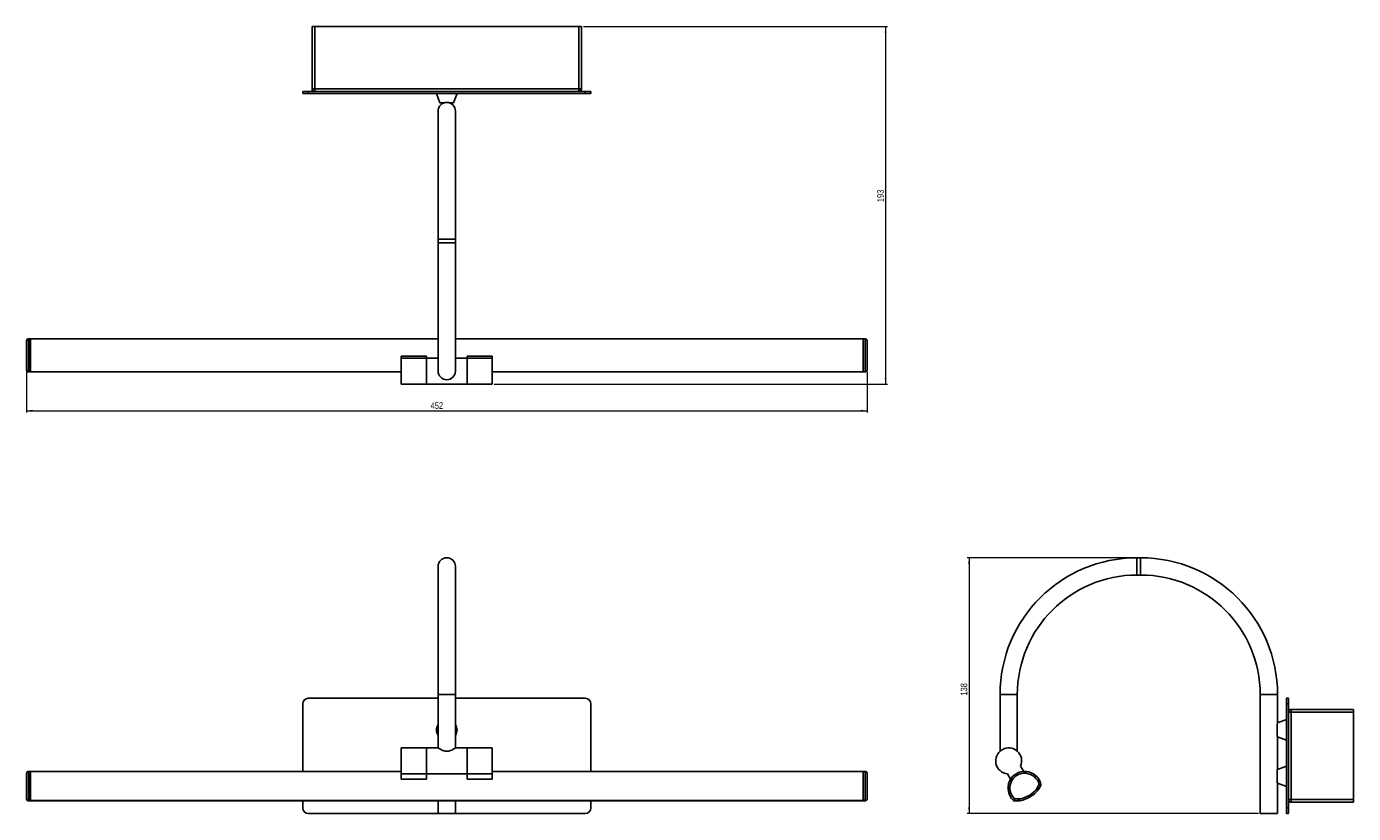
# Model space of a CAD drawing. Header units: millimetres. Extents: x 510 to 1224, y 303 to 726.
import ezdxf

# ---------------------------------------------------------------- set-up
doc = ezdxf.new("R2010")
doc.units = ezdxf.units.MM
doc.styles.add('SLDTEXTSTYLE0', font='TXT', dxfattribs={"width": 0.75})
doc.dimstyles.new('SLDDIMSTYLE0', dxfattribs={"dimtxt": 3.5, "dimasz": 3.302, "dimexe": 0, "dimexo": 0.0625, "dimgap": 0.875, "dimtad": 1, "dimdec": 0, "dimrnd": 1e-09, "dimzin": 12, "dimdsep": 46, "dimtxsty": 'SLDTEXTSTYLE0', "dimsah": 1, "dimcen": 0.09, "dimadec": 0, "dimazin": 3, "dimtfac": 1, "dimtdec": 0, "dimtofl": 0, "dimtmove": 0, "dimatfit": 3, "dimfxl": 0, "dimfrac": 2, "dimtolj": 1, "dimtzin": 12, "dimarcsym": 0})

# ---------------------------------------------------------------- blocks, each defined once
blk = doc.blocks.new('_D')
at = {"color": 7, "linetype": 'Continuous', "lineweight": 0}
for p, q in [((809.68, 726.13), (973.28, 726.13)), ((972.28, 726.13), (972.28, 533.63)), ((761.68, 533.63), (973.28, 533.63))]:
    blk.add_line(p, q, dxfattribs=at)
at = {"color": 7, "linetype": 'Continuous', "lineweight": 18}
for points in [[(972.28, 726.13), (971.78, 722.83), (972.79, 722.83)], [(972.28, 533.63), (972.79, 536.93), (971.78, 536.93)]]:
    blk.add_solid(points, dxfattribs=at)
at = {"color": 7, "linetype": 'Continuous', "lineweight": 18, "insert": (967.77, 631.62), "char_height": 3.5, "attachment_point": 1, "rotation": 90, "style": 'SLDTEXTSTYLE0'}
blk.add_mtext('193', dxfattribs=at)
blk = doc.blocks.new('_D_1')
at = {"color": 7, "linetype": 'Continuous', "lineweight": 0}
for p, q in [((510.08, 540.26), (510.08, 518.32)), ((962.28, 540.26), (962.28, 518.32)), ((510.08, 519.32), (962.28, 519.32))]:
    blk.add_line(p, q, dxfattribs=at)
at = {"color": 7, "linetype": 'Continuous', "lineweight": 18}
for points in [[(510.08, 519.32), (513.39, 518.81), (513.39, 519.83)], [(962.28, 519.32), (958.98, 519.83), (958.98, 518.81)]]:
    blk.add_solid(points, dxfattribs=at)
at = {"color": 7, "linetype": 'Continuous', "lineweight": 18, "insert": (727.48, 523.83), "char_height": 3.5, "attachment_point": 1, "style": 'SLDTEXTSTYLE0'}
blk.add_mtext('452', dxfattribs=at)
blk = doc.blocks.new('_D_2')
at = {"color": 7, "linetype": 'Continuous', "lineweight": 0}
for p, q in [((1108.48, 440.17), (1016.17, 440.17)), ((1017.17, 440.17), (1017.17, 302.52)), ((1172.83, 302.52), (1016.17, 302.52))]:
    blk.add_line(p, q, dxfattribs=at)
at = {"color": 7, "linetype": 'Continuous', "lineweight": 18}
for points in [[(1017.17, 440.17), (1016.67, 436.87), (1017.68, 436.87)], [(1017.17, 302.52), (1017.68, 305.82), (1016.67, 305.82)]]:
    blk.add_solid(points, dxfattribs=at)
at = {"color": 7, "linetype": 'Continuous', "lineweight": 18, "insert": (1012.66, 365.98), "char_height": 3.5, "attachment_point": 1, "rotation": 90, "style": 'SLDTEXTSTYLE0'}
blk.add_mtext('138', dxfattribs=at)

msp = doc.modelspace()

# ---------------------------------------------------------------- linework, layer by layer
at = {"color": 7, "linetype": 'Continuous', "lineweight": 25}
for p, q in [((663.68, 692.63), (663.68, 726.13)), ((663.68, 726.13), (665.18, 726.13)), ((665.18, 726.13), (665.18, 692.63)), ((807.18, 726.13), (665.18, 726.13)), ((807.18, 692.63), (807.18, 726.13)), ((807.18, 726.13), (808.68, 726.13)), ((808.68, 726.13), (808.68, 692.63)), ((665.18, 692.63), (663.68, 692.63)), ((665.18, 692.63), (807.18, 692.63)), ((665.18, 691.13), (665.18, 692.63)), ((808.68, 692.63), (807.18, 692.63)), ((807.18, 692.63), (807.18, 691.13)), ((658.68, 690.13), (658.68, 691.13)), ((661.68, 691.13), (658.68, 691.13)), ((661.68, 690.13), (658.68, 690.13)), ((661.68, 690.13), (661.68, 691.13)), ((810.68, 691.13), (661.68, 691.13)), ((810.68, 690.13), (661.68, 690.13)), ((730.68, 690.13), (732.5, 685.13)), ((739.87, 685.13), (741.68, 690.13)), ((810.68, 690.13), (810.68, 691.13)), ((813.68, 691.13), (810.68, 691.13)), ((813.68, 690.13), (810.68, 690.13)), ((813.68, 690.13), (813.68, 691.13)), ((731.53, 680.63), (731.53, 611.63)), ((735.01, 685.13), (732.5, 685.13)), ((739.87, 685.13), (737.36, 685.13)), ((740.83, 611.63), (740.83, 680.63)), ((731.53, 611.63), (731.53, 609.63)), ((731.53, 609.63), (731.53, 540.63)), ((740.83, 609.63), (740.83, 611.63)), ((740.83, 540.63), (740.83, 609.63)), ((510.08, 557.03), (510.08, 541.26)), ((512.08, 558.03), (511.08, 558.03)), ((511.08, 558), (512.08, 558)), ((512.08, 558), (512.08, 558.03)), ((512.08, 558), (512.08, 540.26)), ((731.53, 558.03), (512.18, 558.03)), ((512.18, 558), (512.18, 558.03)), ((512.18, 558), (512.18, 540.26)), ((960.18, 558.03), (740.83, 558.03)), ((960.18, 558.03), (960.18, 558)), ((960.18, 558), (960.18, 540.26)), ((961.28, 558.03), (960.28, 558.03)), ((960.28, 558), (960.28, 558.03)), ((961.28, 558), (960.28, 558)), ((960.28, 558), (960.28, 540.26)), ((962.28, 557.03), (962.28, 541.26)), ((711.68, 548.74), (725.18, 548.74)), ((711.68, 548.74), (711.68, 547.63)), ((725.18, 547.63), (711.68, 547.63)), ((711.68, 547.63), (711.68, 533.63)), ((725.18, 548.74), (725.18, 547.63)), ((731.53, 547.63), (725.18, 547.63)), ((725.18, 547.63), (725.18, 533.63)), ((747.18, 547.63), (740.83, 547.63)), ((760.68, 548.74), (747.18, 548.74)), ((747.18, 548.74), (747.18, 547.63)), ((760.68, 547.63), (747.18, 547.63)), ((747.18, 547.63), (747.18, 533.63)), ((760.68, 548.74), (760.68, 547.63)), ((760.68, 547.63), (760.68, 533.63)), ((511.08, 540.26), (512.08, 540.26)), ((512.18, 540.26), (711.68, 540.26)), ((760.68, 540.26), (960.18, 540.26)), ((960.28, 540.26), (961.28, 540.26)), ((711.68, 533.63), (725.18, 533.63)), ((725.18, 533.63), (747.18, 533.63)), ((747.18, 533.63), (760.68, 533.63)), ((731.53, 435.52), (731.53, 366.52)), ((740.83, 366.52), (740.83, 435.52)), ((1109.48, 440.17), (1107.48, 440.17)), ((1107.48, 430.87), (1109.48, 430.87)), ((731.53, 364.52), (661.68, 364.52)), ((731.53, 366.52), (731.53, 337.8)), ((740.83, 337.78), (740.83, 366.52)), ((810.68, 364.52), (740.83, 364.52)), ((1033.83, 366.52), (1033.83, 336.07)), ((1043.13, 336.05), (1043.13, 366.52)), ((1173.83, 366.52), (1173.83, 302.52)), ((1183.13, 351.25), (1183.13, 366.52)), ((1187.98, 364.52), (1188.98, 364.52)), ((1187.98, 361.52), (1187.98, 364.52)), ((1188.98, 361.52), (1188.98, 364.52)), ((658.68, 361.52), (658.68, 325.18)), ((813.68, 325.18), (813.68, 361.52)), ((1187.98, 305.52), (1187.98, 361.52)), ((1187.98, 361.52), (1188.98, 361.52)), ((1188.98, 305.52), (1188.98, 361.52)), ((1190.48, 357.02), (1188.98, 357.02)), ((1190.48, 357.02), (1190.48, 358.52)), ((1190.48, 358.52), (1223.98, 358.52)), ((1223.98, 357.02), (1190.48, 357.02)), ((1190.48, 357.02), (1190.48, 310.02)), ((1223.98, 358.52), (1223.98, 357.02)), ((1223.98, 310.02), (1223.98, 357.02)), ((1182.98, 347.52), (1182.98, 351.01)), ((1187.98, 353.02), (1183.13, 351.25)), ((1182.98, 344.03), (1182.98, 347.52)), ((1183.13, 343.78), (1187.98, 342.02)), ((1183.13, 326.25), (1183.13, 343.78)), ((725.18, 337.81), (711.68, 337.81)), ((711.68, 337.81), (711.68, 323.85)), ((731.55, 337.81), (725.18, 337.81)), ((725.18, 337.81), (725.18, 323.85)), ((747.18, 337.81), (740.78, 337.81)), ((760.68, 337.81), (747.18, 337.81)), ((747.18, 337.81), (747.18, 323.85)), ((760.68, 337.81), (760.68, 323.85)), ((510.08, 324.18), (510.08, 310.33)), ((512.08, 325.18), (511.08, 325.18)), ((512.08, 325.18), (512.08, 309.6)), ((711.68, 325.18), (512.18, 325.18)), ((512.18, 325.18), (512.18, 309.59)), ((711.68, 323.85), (725.18, 323.85)), ((711.68, 323.85), (711.68, 320.99)), ((725.18, 323.85), (725.18, 320.99)), ((725.18, 323.81), (747.18, 323.81)), ((760.68, 323.85), (747.18, 323.85)), ((747.18, 323.85), (747.18, 320.99)), ((960.18, 325.18), (760.68, 325.18)), ((760.68, 323.85), (760.68, 320.99)), ((960.18, 325.18), (960.18, 309.59)), ((961.28, 325.18), (960.28, 325.18)), ((960.28, 325.18), (960.28, 309.6)), ((962.28, 324.18), (962.28, 310.33)), ((1037.82, 323.85), (1039.5, 320.99)), ((1046.59, 325.17), (1044.9, 328.03)), ((1182.98, 322.52), (1182.98, 326.01)), ((1182.98, 319.03), (1182.98, 322.52)), ((1187.98, 328.02), (1183.13, 326.25)), ((711.68, 320.99), (725.18, 320.99)), ((760.68, 320.99), (747.18, 320.99)), ((1053.57, 315.74), (1053.58, 315.78)), ((1054.33, 315.09), (1053.57, 315.74)), ((1054.54, 315.49), (1053.57, 315.74)), ((1054.55, 315.53), (1053.58, 315.78)), ((1053.8, 316.3), (1054.88, 318.13)), ((1054.66, 315.79), (1053.8, 316.3)), ((1054.55, 315.53), (1054.54, 315.49)), ((1055.74, 317.62), (1054.66, 315.79)), ((1054.88, 318.13), (1055.85, 318.37)), ((1054.88, 318.13), (1055.74, 317.62)), ((1183.13, 318.78), (1187.98, 317.02)), ((1183.13, 302.52), (1183.13, 318.78)), ((512.08, 309.6), (511.08, 309.6)), ((511.08, 309.33), (512.08, 309.33)), ((511.08, 309.33), (511.08, 309.33)), ((512.08, 309.33), (512.08, 309.6)), ((512.18, 309.59), (960.18, 309.59)), ((512.18, 309.32), (512.18, 309.59)), ((512.18, 309.32), (960.18, 309.32)), ((658.68, 309.32), (658.68, 305.52)), ((731.53, 309.32), (731.53, 302.52)), ((740.83, 302.52), (740.83, 309.32)), ((813.68, 305.52), (813.68, 309.32)), ((960.18, 309.59), (960.18, 309.32)), ((960.28, 309.6), (961.28, 309.6)), ((960.28, 309.33), (960.28, 309.6)), ((960.28, 309.33), (961.28, 309.33)), ((961.28, 309.33), (961.28, 309.33)), ((1041.66, 310.33), (1040.98, 309.6)), ((1041.66, 310.33), (1043.81, 310.41)), ((1041.66, 310.33), (1041.7, 309.33)), ((1043.84, 309.41), (1041.7, 309.33)), ((1043.81, 310.41), (1043.84, 309.41)), ((1044.38, 310.35), (1044.13, 309.38)), ((1044.17, 309.37), (1044.13, 309.38)), ((1044.17, 309.37), (1044.42, 310.34)), ((1044.38, 310.35), (1044.42, 310.34)), ((1044.62, 309.36), (1044.42, 310.34)), ((1190.48, 310.02), (1188.98, 310.02)), ((1190.48, 310.02), (1223.98, 310.02)), ((1190.48, 308.52), (1190.48, 310.02)), ((1223.98, 308.52), (1190.48, 308.52)), ((1223.98, 310.02), (1223.98, 308.52)), ((661.68, 302.52), (731.53, 302.52)), ((740.83, 302.52), (731.53, 302.52)), ((740.83, 302.52), (810.68, 302.52)), ((1183.13, 302.52), (1173.83, 302.52)), ((1187.98, 305.52), (1188.98, 305.52)), ((1187.98, 302.52), (1187.98, 305.52)), ((1187.98, 302.52), (1188.98, 302.52)), ((1188.98, 302.52), (1188.98, 305.52))]:
    msp.add_line(p, q, dxfattribs=at)
at = {"color": 8, "linetype": 'Continuous', "lineweight": 25}
for p, q in [((731.53, 611.63), (736.18, 611.63)), ((731.53, 609.63), (736.18, 609.63)), ((736.18, 611.63), (740.83, 611.63)), ((736.18, 609.63), (740.83, 609.63)), ((511.08, 558.03), (511.08, 558)), ((511.08, 540.26), (511.08, 558)), ((731.53, 558), (512.18, 558)), ((960.18, 558), (740.83, 558)), ((961.28, 558.03), (961.28, 558)), ((961.28, 540.26), (961.28, 558)), ((1107.48, 440.17), (1107.48, 430.87)), ((1109.48, 440.17), (1109.48, 430.87)), ((731.53, 366.52), (736.18, 366.52)), ((736.18, 366.52), (740.83, 366.52)), ((1033.83, 366.52), (1043.13, 366.52)), ((1183.13, 366.52), (1173.83, 366.52)), ((511.08, 309.6), (511.08, 325.18)), ((961.28, 309.6), (961.28, 325.18)), ((511.08, 309.6), (511.08, 309.33)), ((961.28, 309.6), (961.28, 309.33))]:
    msp.add_line(p, q, dxfattribs=at)
at = {"color": 7, "linetype": 'Continuous', "lineweight": 25, "flags": 128}
msp.add_lwpolyline([(1055.51, 317.23), (1055.59, 317.36), (1055.74, 317.61)], dxfattribs=at)
at = {"color": 7, "linetype": 'Continuous', "lineweight": 25}
for centre, radius, start, end in [((665.18, 692.63), 1.5, 180, 270), ((807.18, 692.63), 1.5, 270, 0), ((736.18, 680.63), 4.65, 90, 180), ((736.18, 680.63), 4.65, 0, 90), ((511.08, 557.03), 1, 90, 180), ((511.07, 557.01), 0.985, 89.14444, 179.11809), ((961.28, 557.03), 1, 0, 90), ((961.3, 557.01), 0.985, 0.88191, 90.85556), ((511.08, 541.26), 1, 180, 270), ((736.18, 540.63), 4.65, 180, 270), ((736.18, 540.63), 4.65, 270, 0), ((961.28, 541.26), 1, 270, 0), ((736.18, 435.52), 4.65, 90, 180), ((736.18, 435.52), 4.65, 0, 90), ((1107.48, 366.52), 73.65, 90, 180), ((1109.48, 366.52), 73.65, 0, 90), ((1107.48, 366.52), 64.35, 90, 180), ((1109.48, 366.52), 64.35, 0, 90), ((661.68, 361.52), 3, 90, 180), ((810.68, 361.52), 3, 0, 90), ((1190.48, 357.02), 1.5, 90, 180), ((736.18, 347.52), 5.5, 147.72067, 180), ((736.18, 347.52), 5.5, 327.72067, 32.27933), ((736.18, 347.52), 5.5, 180, 212.27933), ((1038.48, 330.81), 7, 336.54153, 264.55375), ((511.08, 324.18), 1, 90, 180), ((961.28, 324.18), 1, 0, 90), ((1047.12, 316.18), 9, 14.04009, 227.02797), ((1047.12, 316.18), 8, 14.04009, 227.02797), ((1041.14, 326.35), 16.35, 281.58317, 319.51171), ((1041.14, 326.35), 17.35, 281.58317, 319.51171), ((1055.52, 315.28), 2, 149.35935, 165.55385), ((1053.57, 315.74), 1, 319.51171, 345.55385), ((1055.52, 315.28), 1, 149.35935, 165.55385), ((1054.88, 318.13), 1, 329.35935, 14.04009), ((1054.88, 318.12), 1, 329.43453, 13.98615), ((510.97, 310.49), 0.898, 190.18283, 277.43231), ((511.08, 310.33), 1, 180.01964, 270.01963), ((961.4, 310.49), 0.898, 262.56769, 349.81717), ((961.29, 310.33), 1, 269.98037, 359.98036), ((1041.66, 310.33), 1, 227.02797, 272.12122), ((1041.67, 310.32), 1, 227.10913, 271.66075), ((1041.21, 326.19), 16.87, 271.66075, 273.94347), ((1043.88, 308.41), 2, 75.55385, 92.12122), ((1043.88, 308.41), 1, 75.55385, 92.12122), ((1044.42, 310.34), 1, 255.55385, 281.58317), ((1190.48, 310.02), 1.5, 180, 270), ((661.68, 305.52), 3, 180, 270), ((810.68, 305.52), 3, 270, 0)]:
    msp.add_arc(centre, radius, start, end, dxfattribs=at)
msp.add_open_spline([(731.55, 337.8), (731.54, 337.81), (731.47, 337.86), (731.72, 337.69), (732.28, 337.34), (733.27, 336.78), (734.52, 336.25), (735.91, 336), (737.16, 336.09), (738.35, 336.44), (739.48, 336.98), (740.35, 337.49), (740.81, 337.8), (740.79, 337.78), (740.78, 337.78)], degree=3, knots=[0, 0, 0, 0, 0.006067, 0.09496, 0.183622, 0.284001, 0.399666, 0.482382, 0.565365, 0.64463, 0.7398, 0.855278, 0.948401, 1, 1, 1, 1], dxfattribs=at)

# ---------------------------------------------------------------- dimensions: what is measured, and where the dimension line sits
at = {"color": 7, "linetype": 'Continuous', "lineweight": 18}
for base, p1, p2, picture, middle in [((972.2848764, 533.63050177), (808.6848764, 726.13050177), (760.6848764, 533.63050177), '_D', (972.2848764, 635.49488903)), ((1017.17, 302.52), (1109.48, 440.17), (1173.83, 302.52), '_D_2', (1017.17, 369.86))]:
    dim = msp.add_linear_dim(base=base, p1=p1, p2=p2, angle=90, dimstyle='SLDDIMSTYLE0', dxfattribs=at)
    dim.commit()
    dim.dimension.update_dxf_attribs({"geometry": picture, "text_midpoint": middle, "dimtype": 160})
dim = msp.add_linear_dim(base=(962.28, 519.32), p1=(510.08, 541.26), p2=(962.28, 541.26), dimstyle='SLDDIMSTYLE0', dxfattribs=at)
dim.commit()
dim.dimension.update_dxf_attribs({"geometry": '_D_1', "text_midpoint": (731.36, 519.32), "dimtype": 160})

doc.saveas('drawing.dxf')
